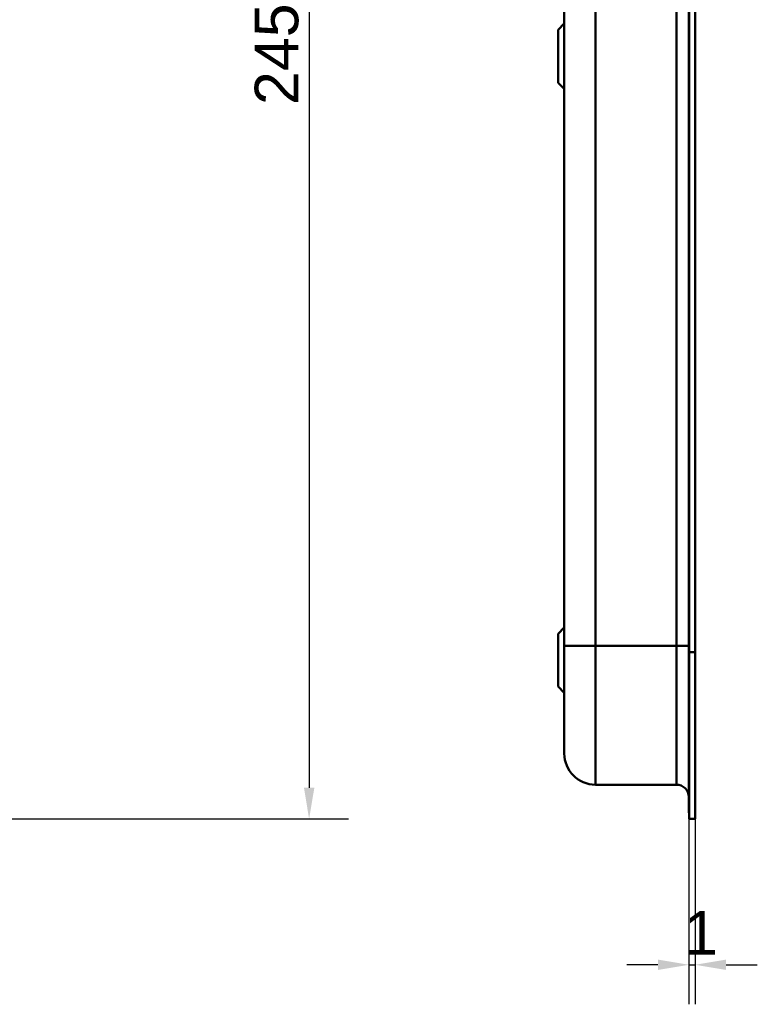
# Model space of a CAD drawing. Header units: millimetres. Extents: x 20 to 833, y 20 to 574.
# Tile 11 of 16: x 298 to 416, y 237 to 395. Entities that reach past the tile are written whole.
import ezdxf

# ---------------------------------------------------------------- set-up
doc = ezdxf.new("R2010")
doc.units = ezdxf.units.MM
doc.header["$LTSCALE"] = 2
for name, color, linetype, lineweight in [('Bemaßungen(DIN)', 7, 'Continuous', 25), ('Sichtbare Kanten(DIN)', 7, 'Continuous', 50), ('Sichtbare tangentiale Kanten(DIN)', 7, 'Continuous', 50)]:
    doc.layers.add(name, color=color, linetype=linetype, lineweight=lineweight)
doc.styles.add('STANDARD-DIN~0', font='arial.ttf')
doc.dimstyles.new('CAD-LAN', dxfattribs={"dimscale": 2, "dimtxt": 3.5, "dimasz": 2.5, "dimexe": 3.175, "dimexo": 0, "dimgap": 0.8, "dimtad": 1, "dimrnd": 1e-08, "dimtxsty": 'STANDARD-DIN~0', "dimcen": 0.09, "dimdle": 10, "dimclrd": 250, "dimclre": 250, "dimclrt": 250, "dimadec": 0, "dimazin": 2, "dimtfac": 1, "dimtmove": 0, "dimatfit": 3, "dimfxl": 1, "dimtolj": 1, "dimtzin": 0, "dimlwd": 25, "dimlwe": 25, "dimarcsym": 0})

# ---------------------------------------------------------------- blocks, each defined once
blk = doc.blocks.new('*D20')
at = {"layer": 'Bemaßungen(DIN)', "color": 250, "linetype": 'Continuous', "lineweight": 25, "true_color": 0x3f3f3f, "transparency": 16777216}
for p, q in [((405.21, 267), (405.21, 237.22)), ((406.18, 267), (406.18, 237.22)), ((400.21, 243.57), (395.21, 243.57)), ((405.21, 243.57), (406.18, 243.57)), ((411.18, 243.57), (416.18, 243.57))]:
    blk.add_line(p, q, dxfattribs=at)
at = {"layer": 'Bemaßungen(DIN)', "color": 250, "linetype": 'Continuous', "true_color": 0x3f3f3f, "transparency": 16777216}
for points in [[(400.21, 244.4), (400.21, 242.74), (405.21, 243.57)], [(411.18, 244.4), (411.18, 242.74), (406.18, 243.57)]]:
    blk.add_solid(points, dxfattribs=at)
at = {"layer": 'Defpoints', "color": 0, "linetype": 'Continuous', "transparency": 16777216}
for p in [(405.21, 267), (406.18, 267), (406.18, 243.57)]:
    blk.add_point(p, dxfattribs=at)
at = {"layer": 'Bemaßungen(DIN)', "color": 250, "linetype": 'Continuous', "lineweight": 25, "true_color": 0x3f3f3f, "transparency": 16777216, "insert": (404.41, 252.2), "char_height": 7, "attachment_point": 1, "style": 'STANDARD-DIN~0'}
blk.add_mtext('\\A1;1', dxfattribs=at)
blk = doc.blocks.new('*D22')
at = {"layer": 'Bemaßungen(DIN)', "color": 250, "linetype": 'Continuous', "lineweight": 25, "true_color": 0x3f3f3f, "transparency": 16777216}
for p, q in [((269.37, 512), (350.55, 512)), ((344.2, 507), (344.2, 272)), ((269.37, 267), (350.55, 267))]:
    blk.add_line(p, q, dxfattribs=at)
at = {"layer": 'Bemaßungen(DIN)', "color": 250, "linetype": 'Continuous', "true_color": 0x3f3f3f, "transparency": 16777216}
for points in [[(343.37, 507), (345.04, 507), (344.2, 512)], [(343.37, 272), (345.04, 272), (344.2, 267)]]:
    blk.add_solid(points, dxfattribs=at)
at = {"layer": 'Defpoints', "color": 0, "linetype": 'Continuous', "transparency": 16777216}
for p in [(269.37, 512), (269.37, 267), (344.2, 267)]:
    blk.add_point(p, dxfattribs=at)
at = {"layer": 'Bemaßungen(DIN)', "color": 250, "linetype": 'Continuous', "lineweight": 25, "true_color": 0x3f3f3f, "transparency": 16777216, "insert": (335.46, 381.68), "char_height": 7, "attachment_point": 1, "rotation": 90, "style": 'STANDARD-DIN~0'}
blk.add_mtext('\\A1;245', dxfattribs=at)

msp = doc.modelspace()

# ---------------------------------------------------------------- linework, layer by layer
at = {"layer": 'Sichtbare Kanten(DIN)'}
for p, q in [((385.182, 484.217), (385.182, 294.786)), ((405.182, 293.786), (405.182, 485.217)), ((405.212, 293.786), (405.212, 485.217)), ((406.182, 485.217), (406.182, 293.786)), ((384.182, 393.751), (385.182, 394.751)), ((384.182, 385.251), (384.182, 393.751)), ((384.182, 385.251), (385.182, 384.251)), ((384.182, 296.751), (385.182, 297.751)), ((384.182, 288.251), (384.182, 296.751)), ((405.182, 268.001), (405.182, 293.786)), ((405.212, 267.001), (405.212, 293.786)), ((406.182, 293.786), (406.182, 267.001)), ((384.182, 288.251), (385.182, 287.251)), ((403.182, 272.501), (390.182, 272.501)), ((405.182, 268.001), (405.212, 268.001)), ((406.182, 267.001), (405.212, 267.001))]:
    msp.add_line(p, q, dxfattribs=at)
msp.add_open_spline([(385.182, 294.786), (385.182, 294.545), (385.182, 294.304), (385.182, 294.063), (385.182, 293.915), (385.182, 293.768), (385.182, 293.62), (385.182, 293.546), (385.182, 293.472), (385.182, 293.399), (385.182, 293.325), (385.182, 293.251), (385.182, 293.177), (385.182, 293.103), (385.182, 293.03), (385.182, 292.956), (385.182, 292.643), (385.182, 292.33), (385.182, 292.01), (385.182, 291.698), (385.182, 291.396), (385.182, 291.085), (385.182, 291.077), (385.182, 291.07), (385.182, 291.062), (385.182, 290.436), (385.182, 289.834), (385.182, 289.236), (385.182, 289.228), (385.182, 289.219), (385.182, 289.21), (385.182, 288.616), (385.182, 288.024), (385.182, 287.445), (385.182, 287.44), (385.182, 287.436), (385.182, 287.432), (385.182, 286.852), (385.182, 286.278), (385.182, 285.726), (385.182, 285.174), (385.182, 284.634), (385.182, 284.121), (385.182, 283.607), (385.182, 283.112), (385.182, 282.648), (385.182, 282.183), (385.182, 281.742), (385.182, 281.337), (385.182, 280.93), (385.182, 280.553), (385.182, 280.213), (385.182, 279.871), (385.182, 279.563), (385.182, 279.291), (385.182, 279.019), (385.182, 278.781), (385.182, 278.579), (385.182, 278.578), (385.182, 278.577), (385.182, 278.576), (385.182, 278.376), (385.182, 278.208), (385.182, 278.072), (385.182, 278.071), (385.182, 278.069), (385.182, 278.068), (385.182, 277.934), (385.182, 277.83), (385.182, 277.751), (385.182, 277.75), (385.182, 277.748), (385.182, 277.747), (385.182, 277.669), (385.182, 277.615), (385.182, 277.577), (385.182, 277.577), (385.182, 277.576), (385.182, 277.576), (385.182, 277.557), (385.182, 277.544), (385.182, 277.533), (385.182, 277.523), (385.182, 277.515), (385.182, 277.511), (385.182, 277.502), (385.182, 277.501), (385.182, 277.501)], degree=3, knots=[0, 0, 0, 0, 0.0722627, 0.0722627, 0.0722627, 0.1165652, 0.1165652, 0.1165652, 0.1387165, 0.1387165, 0.1387165, 0.1608678, 0.1608678, 0.1608678, 0.1830113, 0.1830113, 0.1830113, 0.2766978, 0.2766978, 0.2766978, 0.3682092, 0.3682092, 0.3682092, 0.3703765, 0.3703765, 0.3703765, 0.5540731, 0.5540731, 0.5540731, 0.5567136, 0.5567136, 0.5567136, 0.7394778, 0.7394778, 0.7394778, 0.740823, 0.740823, 0.740823, 0.9239034, 0.9239034, 0.9239034, 1.1070524, 1.1070524, 1.1070524, 1.2909149, 1.2909149, 1.2909149, 1.4756704, 1.4756704, 1.4756704, 1.6608948, 1.6608948, 1.6608948, 1.8466108, 1.8466108, 1.8466108, 2.032785, 2.032785, 2.032785, 2.0338644, 2.0338644, 2.0338644, 2.2185007, 2.2185007, 2.2185007, 2.220125, 2.220125, 2.220125, 2.4027992, 2.4027992, 2.4027992, 2.4055271, 2.4055271, 2.4055271, 2.5869644, 2.5869644, 2.5869644, 2.5890782, 2.5890782, 2.5890782, 2.6793139, 2.6793139, 2.6793139, 2.7720228, 2.7720228, 2.7720228, 2.9310827, 2.9310827, 2.9310827, 2.9310827], dxfattribs=at)
for points in [[(390.182, 272.501), (387.42, 272.501), (385.182, 274.74), (385.182, 277.501)], [(405.182, 270.501), (405.182, 271.606), (404.286, 272.501), (403.182, 272.501)]]:
    msp.add_open_spline(points, degree=3, dxfattribs=at)
at = {"layer": 'Sichtbare tangentiale Kanten(DIN)'}
for p, q in [((390.182, 484.217), (390.182, 294.786)), ((403.182, 294.786), (403.182, 484.217)), ((390.182, 294.786), (403.182, 294.786)), ((390.182, 294.786), (390.182, 272.501)), ((403.182, 272.501), (403.182, 294.786)), ((405.212, 293.786), (405.182, 293.786)), ((406.182, 293.786), (405.212, 293.786))]:
    msp.add_line(p, q, dxfattribs=at)
for points in [[(390.182, 294.786), (387.42, 294.786), (385.182, 294.786), (385.182, 294.786)], [(405.182, 294.786), (405.182, 294.786), (404.286, 294.786), (403.182, 294.786)]]:
    msp.add_open_spline(points, degree=3, dxfattribs=at)

# ---------------------------------------------------------------- dimensions: what is measured, and where the dimension line sits
at = {"layer": 'Bemaßungen(DIN)', "color": 250, "linetype": 'Continuous', "lineweight": 25, "true_color": 0x3f3f3f}
for base, p1, p2, angle, override, picture, middle in [((344.204, 267.001), (269.367, 512.001), (269.367, 267.001), 90, {"dimgap": 0.8, "dimdec": 2, "dimtol": 0, "dimlim": 0, "dimtp": 0, "dimtm": 0, "dimtdec": 2, "dimtofl": 0, "dimatfit": 1}, '*D22', (344.204, 389.501)), ((406.182, 243.57), (405.212, 267.001), (406.182, 267.001), 180, {"dimgap": 0.8, "dimdec": 0, "dimtol": 0, "dimlim": 0, "dimtp": 0, "dimtm": 0, "dimtdec": 2, "dimtofl": 1, "dimatfit": 1}, '*D20', (405.697, 243.57))]:
    dim = msp.add_linear_dim(base=base, p1=p1, p2=p2, angle=angle, dimstyle='CAD-LAN', override=override, dxfattribs=at)
    dim.commit()
    dim.dimension.update_dxf_attribs({"geometry": picture, "text_midpoint": middle, "dimtype": 160})

doc.saveas('drawing.dxf')
